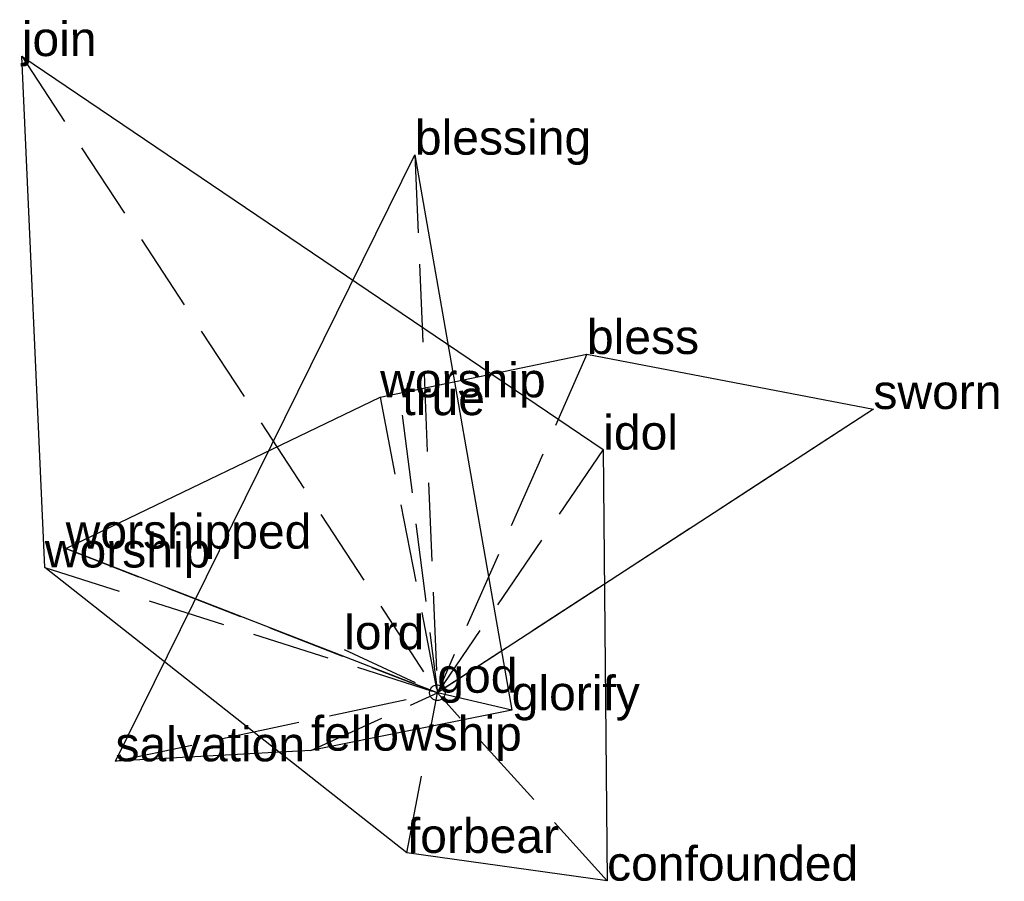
# Model space of a CAD drawing. Extents: x -1.34 to 1.81, y -0.6 to 2.15.
import ezdxf

# ---------------------------------------------------------------- set-up
doc = ezdxf.new("R2010")
doc.units = 0
doc.linetypes.add('DASHED2', pattern=[0.3, 0.25, -0.05])
for name, color, linetype in [('TEXT_nt', 1, 'CONTINUOUS'), ('TEXT_ot', 1, 'CONTINUOUS'), ('TEXT_q', 1, 'CONTINUOUS')]:
    doc.layers.add(name, color=color, linetype=linetype)
doc.styles.get("Standard").update_dxf_attribs({"font": 'arial.ttf'})

# ---------------------------------------------------------------- blocks, each defined once
blk = doc.blocks.new('ot')
at = {"layer": 'LINES_ot', "linetype": 'DASHED2'}
for p in [(0.4784, 1.0827), (-0.183, 0.9443), (1.3945, 0.9069), (-1.1886, 0.4606), (-0.298, 0.1385), (0, 0)]:
    blk.add_line(p, (0, 0), dxfattribs=at)
at = {"layer": 'ORIGIN_ot'}
blk.add_circle((0, 0), 0.025, dxfattribs=at)
at = {"layer": 'TEXT_ot'}
for s, p in [('bless', (0.4784, 1.0827)), ('worship', (-0.183, 0.9443)), ('sworn', (1.3945, 0.9069)), ('worshipped', (-1.1886, 0.4606)), ('lord', (-0.298, 0.1385)), ('god', (0, 0))]:
    blk.add_text(s, height=0.11, dxfattribs=at).set_placement(p)
blk = doc.blocks.new('nt')
at = {"layer": 'LINES_nt', "linetype": 'DASHED2'}
for p in [(-0.0718, 1.7198), (-0.1123, 0.8873), (-1.0294, -0.2191), (-0.4045, -0.185), (0, 0), (0.2378, -0.056)]:
    blk.add_line(p, (0, 0), dxfattribs=at)
at = {"layer": 'ORIGIN_nt'}
blk.add_circle((0, 0), 0.025, dxfattribs=at)
at = {"layer": 'TEXT_nt'}
for s, p in [('blessing', (-0.0718, 1.7198)), ('true', (-0.1123, 0.8873)), ('god', (0, 0)), ('glorify', (0.2378, -0.056)), ('fellowship', (-0.4045, -0.185)), ('salvation', (-1.0294, -0.2191))]:
    blk.add_text(s, height=0.11, dxfattribs=at).set_placement(p)
blk = doc.blocks.new('q')
at = {"layer": 'LINES_q', "linetype": 'DASHED2'}
for p in [(-1.329, 2.0349), (0.5305, 0.7771), (-1.2553, 0.4004), (-0.0974, -0.5118), (0, 0), (0.5428, -0.6006)]:
    blk.add_line(p, (0, 0), dxfattribs=at)
at = {"layer": 'ORIGIN_q'}
blk.add_circle((0, 0), 0.025, dxfattribs=at)
at = {"layer": 'TEXT_q'}
for s, p in [('join', (-1.329, 2.0349)), ('idol', (0.5305, 0.7771)), ('worship', (-1.2553, 0.4004)), ('god', (0, 0)), ('forbear', (-0.0974, -0.5118)), ('confounded', (0.5428, -0.6006))]:
    blk.add_text(s, height=0.11, dxfattribs=at).set_placement(p)

msp = doc.modelspace()

# ---------------------------------------------------------------- linework, layer by layer
at = {"layer": 'OUTLINE_nt', "linetype": 'CONTINUOUS'}
msp.add_polyline3d([(-1.0294, -0.2191, 0), (-0.0718, 1.7198, 0), (0.2378, -0.056, 0), (-0.4045, -0.185, 0), (-1.0294, -0.2191, 0)], close=True, dxfattribs=at)
at = {"layer": 'OUTLINE_ot', "linetype": 'CONTINUOUS'}
msp.add_polyline3d([(0, 0, 0), (-1.1886, 0.4606, 0), (-0.183, 0.9443, 0), (0.4784, 1.0827, 0), (1.3945, 0.9069, 0), (0, 0, 0)], close=True, dxfattribs=at)
at = {"layer": 'OUTLINE_q', "linetype": 'CONTINUOUS'}
msp.add_polyline3d([(0.5428, -0.6006, 0), (-0.0974, -0.5118, 0), (-1.2553, 0.4004, 0), (-1.329, 2.0349, 0), (0.5305, 0.7771, 0), (0.5428, -0.6006, 0)], close=True, dxfattribs=at)

# ---------------------------------------------------------------- block references
for name in ['q', 'nt', 'ot']:
    msp.add_blockref(name, (0, 0))

doc.saveas('drawing.dxf')
